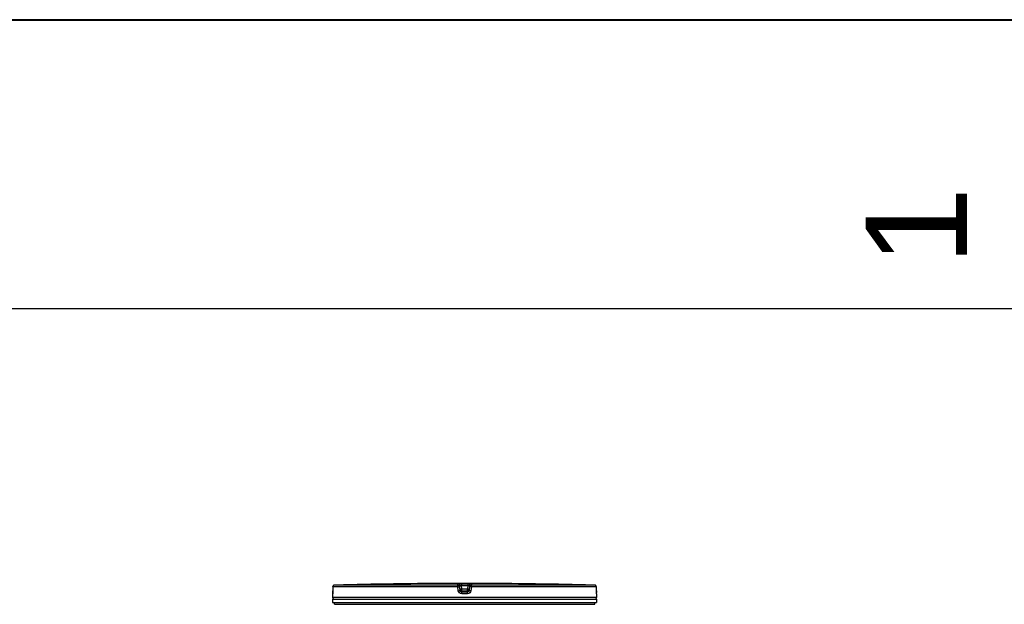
# Model space of a CAD drawing. Header units: millimetres. Extents: x 0 to 297, y 0 to 210.
# Tile 19 of 20: x 229 to 263, y 190 to 210. Entities that reach past the tile are written whole.
import ezdxf

# ---------------------------------------------------------------- set-up
doc = ezdxf.new("R2010")
doc.units = ezdxf.units.MM
doc.header["$LTSCALE"] = 16.335
doc.layers.get('0').update_dxf_attribs({"linetype": 'CONTINUOUS'})
doc.layers.add('01_GLOBAL', color=7, linetype='CONTINUOUS')
doc.styles.add('TEXTSTYLE_2', font='arial.ttf')

# ---------------------------------------------------------------- blocks, each defined once
blk = doc.blocks.new('MARGEA4_BL0', base_point=(148.514, 105.014))
at = {"color": 7, "linetype": 'Continuous'}
for p, q in [((297.014, 210.014), (0.014, 210.014)), ((287.014, 200.014), (10.014, 200.014))]:
    blk.add_line(p, q, dxfattribs=at)
at = {"color": 7, "linetype": 'Continuous', "style": 'TEXTSTYLE_2', "oblique": 0}
blk.add_text('1', height=3.5, rotation=90, dxfattribs=at).set_placement((261.639, 201.514))

msp = doc.modelspace()

# ---------------------------------------------------------------- linework, layer by layer
at = {"color": 7, "linetype": 'Continuous'}
for p, q in [((0, 210), (297, 210)), ((242.391, 190.506), (242.271, 190.504)), ((242.391, 190.506), (242.391, 190.506)), ((246.124, 190.506), (246.123, 190.506)), ((246.243, 190.504), (246.124, 190.506)), ((239.693, 190.191), (239.692, 190.185)), ((239.694, 190.213), (239.693, 190.205)), ((239.693, 190.205), (239.693, 190.197)), ((239.693, 190.197), (239.693, 190.191)), ((239.695, 190.398), (239.694, 190.263)), ((239.694, 190.263), (239.694, 190.251)), ((239.694, 190.251), (239.694, 190.241)), ((239.694, 190.241), (239.694, 190.231)), ((239.694, 190.231), (239.694, 190.222)), ((239.694, 190.222), (239.694, 190.213)), ((248.82, 190.257), (248.819, 190.398)), ((248.82, 190.247), (248.82, 190.26)), ((248.82, 190.238), (248.82, 190.25)), ((248.821, 190.227), (248.82, 190.24)), ((248.821, 190.216), (248.821, 190.229)), ((248.821, 190.206), (248.821, 190.218)), ((248.822, 190.199), (248.821, 190.208)), ((248.822, 190.193), (248.821, 190.201)), ((248.822, 190.187), (248.822, 190.194)), ((248.822, 190.182), (248.822, 190.188)), ((248.823, 190.174), (248.822, 190.186)), ((248.823, 190.176), (248.822, 190.18)), ((248.823, 190.172), (248.823, 190.176)), ((239.689, 190.157), (239.689, 190.035)), ((239.689, 189.975), (239.689, 189.855)), ((239.689, 189.975), (248.825, 189.975)), ((239.689, 189.855), (248.825, 189.855)), ((239.713, 189.975), (239.713, 189.977)), ((239.749, 189.795), (239.749, 189.855)), ((248.765, 189.795), (248.765, 189.855)), ((248.801, 189.975), (248.801, 189.977)), ((248.825, 190.157), (248.825, 190.035)), ((248.825, 189.975), (248.825, 189.855)), ((239.749, 189.795), (248.765, 189.795))]:
    msp.add_line(p, q, dxfattribs=at)
at = {"color": 9, "linetype": 'Continuous'}
for p, q in [((242.391, 190.506), (242.391, 190.506)), ((244.024, 190.457), (244.024, 190.504)), ((244.145, 190.506), (244.145, 190.445)), ((244.145, 190.506), (244.37, 190.506)), ((244.37, 190.506), (244.37, 190.445)), ((244.491, 190.504), (244.491, 190.457)), ((246.123, 190.506), (246.123, 190.506)), ((239.695, 190.397), (239.694, 190.262)), ((239.694, 190.262), (239.694, 190.263)), ((239.695, 190.397), (239.695, 190.398)), ((244.021, 190.397), (239.695, 190.397)), ((244.024, 190.457), (239.754, 190.457)), ((244.038, 190.262), (244.021, 190.397)), ((244.024, 190.469), (244.024, 190.475)), ((244.024, 190.463), (244.024, 190.465)), ((244.084, 190.405), (244.084, 190.452)), ((244.1, 190.317), (244.084, 190.452)), ((244.1, 190.27), (244.084, 190.405)), ((244.1, 190.27), (244.1, 190.317)), ((244.101, 190.313), (244.1, 190.317)), ((244.16, 190.325), (244.145, 190.445)), ((244.145, 190.445), (244.37, 190.445)), ((244.16, 190.264), (244.159, 190.264)), ((244.16, 190.217), (244.16, 190.325)), ((244.16, 190.325), (244.354, 190.325)), ((244.16, 190.264), (244.354, 190.264)), ((244.354, 190.217), (244.16, 190.217)), ((244.37, 190.445), (244.354, 190.325)), ((244.354, 190.217), (244.354, 190.325)), ((244.354, 190.264), (244.355, 190.264)), ((244.431, 190.452), (244.414, 190.317)), ((244.431, 190.405), (244.414, 190.27)), ((244.414, 190.313), (244.414, 190.317)), ((244.414, 190.317), (244.414, 190.27)), ((244.431, 190.452), (244.431, 190.405)), ((244.494, 190.397), (244.477, 190.262)), ((244.491, 190.489), (244.491, 190.488)), ((248.761, 190.457), (244.491, 190.457)), ((248.819, 190.397), (244.494, 190.397)), ((248.819, 190.397), (248.819, 190.398)), ((248.82, 190.262), (248.819, 190.397)), ((248.82, 190.262), (248.82, 190.263)), ((239.69, 190.157), (239.689, 190.157)), ((248.825, 190.035), (239.689, 190.035)), ((239.713, 189.977), (239.733, 189.977)), ((241.016, 189.977), (241.18, 189.977)), ((244.356, 190.157), (244.159, 190.157)), ((244.161, 189.977), (244.353, 189.977)), ((248.782, 189.977), (248.801, 189.977)), ((248.825, 190.157), (248.824, 190.157))]:
    msp.add_line(p, q, dxfattribs=at)
for points in [[(244.024, 190.486), (244.024, 190.488), (244.024, 190.489), (244.024, 190.49), (244.024, 190.492), (244.024, 190.493), (244.024, 190.494), (244.024, 190.495), (244.024, 190.496), (244.024, 190.497), (244.024, 190.498), (244.024, 190.499), (244.024, 190.5), (244.024, 190.501), (244.024, 190.502), (244.024, 190.503), (244.024, 190.504), (244.024, 190.504)], [(244.491, 190.504), (244.491, 190.504), (244.491, 190.503), (244.491, 190.502), (244.491, 190.501), (244.491, 190.5), (244.491, 190.499), (244.491, 190.498), (244.491, 190.497)], [(244.024, 190.477), (244.024, 190.483), (244.024, 190.486)], [(244.491, 190.496), (244.491, 190.495), (244.491, 190.494)], [(244.491, 190.493), (244.491, 190.492), (244.491, 190.49)]]:
    msp.add_lwpolyline(points, dxfattribs=at)
at = {"color": 7, "linetype": 'Continuous'}
for points in [[(239.692, 190.177), (239.692, 190.174), (239.692, 190.172), (239.692, 190.17), (239.691, 190.169), (239.691, 190.168), (239.691, 190.168), (239.691, 190.167)], [(239.692, 190.185), (239.692, 190.18), (239.692, 190.177)], [(248.823, 190.168), (248.823, 190.168), (248.823, 190.167), (248.823, 190.167), (248.823, 190.167), (248.823, 190.167), (248.823, 190.168), (248.823, 190.169), (248.823, 190.17), (248.823, 190.171), (248.823, 190.172)]]:
    msp.add_lwpolyline(points, dxfattribs=at)
for centre, radius, start, end in [((244.257, 16.897), 173.619, 90.65548, 91.48637), ((244.257, 16.897), 173.619, 89.3842, 90.6158), ((244.257, 16.897), 173.619, 88.51363, 89.34452), ((239.749, 190.157), 0.0601, 163.0533, 180), ((239.755, 190.397), 0.0601, 91.4864, 179.6289), ((248.759, 190.397), 0.0601, 0.4714, 88.5097), ((248.765, 190.157), 0.0601, 0, 16.9474), ((239.749, 190.035), 0.0601, 180, 235.7356), ((239.729, 189.977), 0.0156, 148.6217, 180), ((248.765, 190.035), 0.0601, 304.2644, 360), ((248.786, 189.977), 0.0156, 0, 31.3783)]:
    msp.add_arc(centre, radius, start, end, dxfattribs=at)
at = {"color": 9, "linetype": 'Continuous'}
for centre, radius, start, end in [((237.638, 190.272), 2.056, 357.8524, 359.726), ((239.756, 190.395), 0.0626, 112.0165, 113.769), ((239.756, 190.395), 0.0623, 106.6749, 112.0212), ((239.756, 190.396), 0.0613, 102.7775, 106.6743), ((239.756, 190.398), 0.0599, 99.3134, 102.7775), ((239.755, 190.4), 0.0571, 91.5404, 99.3514), ((244.771, 185.433), 4.93, 97.1207, 97.4697), ((243.743, 185.433), 4.93, 82.5303, 82.8793), ((248.759, 190.4), 0.0572, 80.773, 88.4616), ((248.759, 190.398), 0.0595, 79.0843, 80.8147), ((248.759, 190.397), 0.0609, 73.5209, 79.0707), ((248.758, 190.396), 0.0619, 71.9797, 73.5335), ((248.758, 190.395), 0.0625, 65.3471, 71.9745), ((248.758, 190.395), 0.0621, 58.802, 65.3574), ((250.906, 190.273), 2.085, 180.2832, 182.0532)]:
    msp.add_arc(centre, radius, start, end, dxfattribs=at)
for points, knots in [([(244.024, 190.504), (244.024, 190.508), (244.043, 190.501), (244.061, 190.508), (244.102, 190.505), (244.13, 190.506), (244.145, 190.506)], [0, 0, 0, 0, 0.077085, 0.294401, 0.619194, 1, 1, 1, 1]), ([(244.37, 190.506), (244.385, 190.506), (244.413, 190.505), (244.453, 190.508), (244.472, 190.501), (244.491, 190.508), (244.491, 190.504)], [0, 0, 0, 0, 0.380806, 0.705599, 0.922915, 1, 1, 1, 1]), ([(239.693, 190.195), (239.693, 190.186), (239.688, 190.177), (239.694, 190.157), (239.69, 190.157)], [0, 0, 0, 0, 0.737028, 1, 1, 1, 1]), ([(239.69, 190.157), (239.69, 190.159), (239.69, 190.162), (239.691, 190.166), (239.691, 190.168)], [0, 0, 0, 0, 0.497733, 1, 1, 1, 1]), ([(244.021, 190.397), (244.021, 190.411), (244.026, 190.428), (244.018, 190.455), (244.024, 190.457)], [0, 0, 0, 0, 0.696676, 1, 1, 1, 1]), ([(244.021, 190.397), (244.035, 190.4), (244.049, 190.408), (244.084, 190.399), (244.084, 190.405)], [0, 0, 0, 0, 0.702669, 1, 1, 1, 1]), ([(244.038, 190.262), (244.053, 190.264), (244.07, 190.26), (244.097, 190.275), (244.1, 190.27)], [0, 0, 0, 0, 0.703022, 1, 1, 1, 1]), ([(244.159, 190.157), (244.13, 190.157), (244.071, 190.178), (244.041, 190.234), (244.038, 190.262)], [0, 0, 0, 0, 0.499748, 1, 1, 1, 1]), ([(244.084, 190.452), (244.084, 190.458), (244.117, 190.442), (244.131, 190.447), (244.145, 190.445)], [0, 0, 0, 0, 0.298558, 1, 1, 1, 1]), ([(244.1, 190.317), (244.1, 190.319), (244.117, 190.316), (244.123, 190.32), (244.13, 190.321)], [0, 0, 0, 0, 0.268012, 1, 1, 1, 1]), ([(244.159, 190.157), (244.159, 190.171), (244.163, 190.189), (244.156, 190.212), (244.16, 190.217)], [0, 0, 0, 0, 0.697837, 1, 1, 1, 1]), ([(244.356, 190.157), (244.356, 190.171), (244.352, 190.189), (244.358, 190.212), (244.354, 190.217)], [0, 0, 0, 0, 0.697838, 1, 1, 1, 1]), ([(244.477, 190.262), (244.473, 190.234), (244.444, 190.178), (244.384, 190.157), (244.356, 190.157)], [0, 0, 0, 0, 0.498891, 1, 1, 1, 1]), ([(244.37, 190.445), (244.384, 190.447), (244.397, 190.442), (244.431, 190.458), (244.431, 190.452)], [0, 0, 0, 0, 0.701442, 1, 1, 1, 1]), ([(244.384, 190.321), (244.392, 190.32), (244.398, 190.316), (244.414, 190.319), (244.414, 190.317)], [0, 0, 0, 0, 0.731988, 1, 1, 1, 1]), ([(244.477, 190.262), (244.462, 190.264), (244.444, 190.26), (244.418, 190.275), (244.414, 190.27)], [0, 0, 0, 0, 0.703022, 1, 1, 1, 1]), ([(244.494, 190.397), (244.479, 190.399), (244.461, 190.395), (244.434, 190.41), (244.431, 190.405)], [0, 0, 0, 0, 0.702786, 1, 1, 1, 1]), ([(244.494, 190.397), (244.494, 190.411), (244.489, 190.428), (244.496, 190.455), (244.491, 190.457)], [0, 0, 0, 0, 0.696571, 1, 1, 1, 1]), ([(248.824, 190.157), (248.821, 190.157), (248.826, 190.179), (248.822, 190.188), (248.821, 190.198)], [0, 0, 0, 0, 0.262647, 1, 1, 1, 1]), ([(248.824, 190.157), (248.824, 190.159), (248.824, 190.162), (248.824, 190.166), (248.823, 190.168)], [0, 0, 0, 0, 0.497732, 1, 1, 1, 1])]:
    msp.add_open_spline(points, degree=3, knots=knots, dxfattribs=at)
for points in [[(244.024, 190.504), (244.05, 190.505), (244.08, 190.478), (244.084, 190.452)], [(244.491, 190.504), (244.464, 190.505), (244.434, 190.478), (244.431, 190.452)], [(239.695, 190.397), (239.695, 190.419), (239.711, 190.443), (239.731, 190.452)], [(244.024, 190.457), (244.05, 190.457), (244.08, 190.431), (244.084, 190.405)], [(244.16, 190.217), (244.134, 190.217), (244.104, 190.243), (244.1, 190.27)], [(244.414, 190.27), (244.411, 190.243), (244.381, 190.217), (244.354, 190.217)], [(244.431, 190.405), (244.434, 190.431), (244.464, 190.457), (244.491, 190.457)], [(248.819, 190.397), (248.819, 190.417), (248.807, 190.438), (248.791, 190.449)]]:
    msp.add_open_spline(points, degree=3, dxfattribs=at)
at = {"color": 7, "linetype": 'Continuous'}
for points in [[(244.159, 190.264), (244.134, 190.264), (244.106, 190.288), (244.101, 190.313)], [(244.355, 190.264), (244.381, 190.264), (244.409, 190.288), (244.414, 190.313)]]:
    msp.add_open_spline(points, degree=3, dxfattribs=at)
at = {"layer": '01_GLOBAL', "color": 7, "linetype": 'Continuous'}
msp.add_line((239.749, 189.795), (248.765, 189.795), dxfattribs=at)

# ---------------------------------------------------------------- block references
at = {"color": 7, "linetype": 'Continuous'}
msp.add_blockref('MARGEA4_BL0', (148.514, 105.014), dxfattribs=at)

doc.saveas('drawing.dxf')
